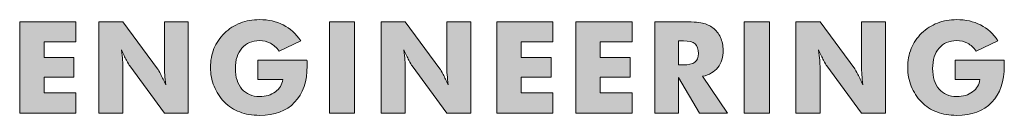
# Model space of a CAD drawing. Header units: millimetres. Extents: x 57 to 230, y 0 to 17.
import ezdxf

# ---------------------------------------------------------------- set-up
doc = ezdxf.new("R2010")
doc.units = ezdxf.units.MM

msp = doc.modelspace()

# ---------------------------------------------------------------- hatches: boundary and pattern name
at = {"true_color": 0xffffff, "transparency": 33554687}
for points in [[(56.71, 0.47), (56.71, 16.61), (66.6, 16.61), (66.6, 13.07), (61, 13.07), (61, 10.27), (66.28, 10.27), (66.28, 6.81), (61, 6.81), (61, 4.09), (66.6, 4.09), (66.6, 0.47)], [(111.28, 0.47), (111.28, 16.61), (115.72, 16.61), (115.72, 0.47)], [(140.76, 0.47), (140.76, 16.61), (150.65, 16.61), (150.65, 13.07), (145.05, 13.07), (145.05, 10.27), (150.33, 10.27), (150.33, 6.81), (145.05, 6.81), (145.05, 4.09), (150.65, 4.09), (150.65, 0.47)], [(154.69, 0.47), (154.69, 16.61), (164.58, 16.61), (164.58, 13.07), (158.98, 13.07), (158.98, 10.27), (164.26, 10.27), (164.26, 6.81), (158.98, 6.81), (158.98, 4.09), (164.58, 4.09), (164.58, 0.47)], [(184.33, 0.47), (184.33, 16.61), (188.78, 16.61), (188.78, 0.47)]]:
    msp.add_hatch(color=7, dxfattribs=at).paths.add_polyline_path(points, flags=0)
h = msp.add_hatch(color=7, dxfattribs=at)
edge = h.paths.add_edge_path(flags=0)
edge.add_spline(control_points=[(70.64, 0.47), (70.64, 0.47), (70.64, 16.61), (70.64, 16.61), (70.64, 16.61), (74.89, 16.61), (74.89, 16.61), (74.89, 16.61), (80.98, 8.31), (80.98, 8.31), (81.1, 8.14), (81.29, 7.8), (81.56, 7.29), (81.83, 6.78), (82.13, 6.17), (82.45, 5.47), (82.36, 6.14), (82.3, 6.73), (82.26, 7.25), (82.22, 7.78), (82.2, 8.24), (82.2, 8.64), (82.2, 8.64), (82.2, 16.61), (82.2, 16.61), (82.2, 16.61), (86.42, 16.61), (86.42, 16.61), (86.42, 16.61), (86.42, 0.47), (86.42, 0.47), (86.42, 0.47), (82.2, 0.47), (82.2, 0.47), (82.2, 0.47), (76.1, 8.81), (76.1, 8.81), (75.97, 8.98), (75.78, 9.32), (75.51, 9.83), (75.24, 10.34), (74.95, 10.94), (74.63, 11.63), (74.72, 10.95), (74.79, 10.36), (74.83, 9.83), (74.87, 9.31), (74.89, 8.85), (74.89, 8.44), (74.89, 8.44), (74.89, 0.47), (74.89, 0.47), (74.89, 0.47), (70.64, 0.47), (70.64, 0.47)], knot_values=[0, 0, 0, 0, 1, 1, 1, 2, 2, 2, 3, 3, 3, 4, 4, 4, 5, 5, 5, 6, 6, 6, 7, 7, 7, 8, 8, 8, 9, 9, 9, 10, 10, 10, 11, 11, 11, 12, 12, 12, 13, 13, 13, 14, 14, 14, 15, 15, 15, 16, 16, 16, 17, 17, 17, 18, 18, 18, 18], degree=3, periodic=1)
h = msp.add_hatch(color=7, dxfattribs=at)
edge = h.paths.add_edge_path(flags=0)
edge.add_spline(control_points=[(98.68, 6.42), (98.68, 6.42), (98.68, 9.8), (98.68, 9.8), (98.68, 9.8), (107.32, 9.8), (107.32, 9.8), (107.33, 9.69), (107.34, 9.57), (107.34, 9.44), (107.34, 9.3), (107.35, 9.11), (107.35, 8.85), (107.35, 6.07), (106.61, 3.92), (105.15, 2.39), (103.68, 0.85), (101.62, 0.09), (98.96, 0.09), (97.65, 0.09), (96.49, 0.28), (95.47, 0.68), (94.45, 1.07), (93.54, 1.67), (92.74, 2.48), (91.97, 3.25), (91.38, 4.17), (90.96, 5.22), (90.54, 6.27), (90.32, 7.38), (90.32, 8.53), (90.32, 9.74), (90.53, 10.85), (90.94, 11.86), (91.35, 12.87), (91.97, 13.78), (92.78, 14.59), (93.59, 15.37), (94.52, 15.97), (95.57, 16.37), (96.61, 16.78), (97.74, 16.98), (98.96, 16.98), (100.54, 16.98), (101.94, 16.67), (103.15, 16.04), (104.37, 15.42), (105.39, 14.49), (106.22, 13.25), (106.22, 13.25), (102.41, 11.42), (102.41, 11.42), (101.95, 12.05), (101.44, 12.51), (100.87, 12.82), (100.3, 13.12), (99.66, 13.27), (98.96, 13.27), (97.64, 13.27), (96.6, 12.83), (95.85, 11.96), (95.09, 11.08), (94.71, 9.88), (94.71, 8.36), (94.71, 6.82), (95.09, 5.61), (95.85, 4.73), (96.6, 3.85), (97.64, 3.41), (98.96, 3.41), (100.07, 3.41), (101.01, 3.68), (101.75, 4.23), (102.5, 4.78), (102.93, 5.5), (103.06, 6.42), (103.06, 6.42), (98.68, 6.42), (98.68, 6.42)], knot_values=[0, 0, 0, 0, 1, 1, 1, 2, 2, 2, 3, 3, 3, 4, 4, 4, 5, 5, 5, 6, 6, 6, 7, 7, 7, 8, 8, 8, 9, 9, 9, 10, 10, 10, 11, 11, 11, 12, 12, 12, 13, 13, 13, 14, 14, 14, 15, 15, 15, 16, 16, 16, 17, 17, 17, 18, 18, 18, 19, 19, 19, 20, 20, 20, 21, 21, 21, 22, 22, 22, 23, 23, 23, 24, 24, 24, 25, 25, 25, 26, 26, 26, 26], degree=3, periodic=1)
h = msp.add_hatch(color=7, dxfattribs=at)
edge = h.paths.add_edge_path(flags=0)
edge.add_spline(control_points=[(120.4, 0.47), (120.4, 0.47), (120.4, 16.61), (120.4, 16.61), (120.4, 16.61), (124.64, 16.61), (124.64, 16.61), (124.64, 16.61), (130.74, 8.31), (130.74, 8.31), (130.86, 8.14), (131.05, 7.8), (131.32, 7.29), (131.58, 6.78), (131.88, 6.17), (132.2, 5.47), (132.12, 6.14), (132.05, 6.73), (132.01, 7.25), (131.97, 7.78), (131.95, 8.24), (131.95, 8.64), (131.95, 8.64), (131.95, 16.61), (131.95, 16.61), (131.95, 16.61), (136.17, 16.61), (136.17, 16.61), (136.17, 16.61), (136.17, 0.47), (136.17, 0.47), (136.17, 0.47), (131.95, 0.47), (131.95, 0.47), (131.95, 0.47), (125.85, 8.81), (125.85, 8.81), (125.73, 8.98), (125.53, 9.32), (125.26, 9.83), (125, 10.34), (124.7, 10.94), (124.39, 11.63), (124.48, 10.95), (124.54, 10.36), (124.58, 9.83), (124.62, 9.31), (124.64, 8.85), (124.64, 8.44), (124.64, 8.44), (124.64, 0.47), (124.64, 0.47), (124.64, 0.47), (120.4, 0.47), (120.4, 0.47)], knot_values=[0, 0, 0, 0, 1, 1, 1, 2, 2, 2, 3, 3, 3, 4, 4, 4, 5, 5, 5, 6, 6, 6, 7, 7, 7, 8, 8, 8, 9, 9, 9, 10, 10, 10, 11, 11, 11, 12, 12, 12, 13, 13, 13, 14, 14, 14, 15, 15, 15, 16, 16, 16, 17, 17, 17, 18, 18, 18, 18], degree=3, periodic=1)
h = msp.add_hatch(color=7, dxfattribs=at)
edge = h.paths.add_edge_path(flags=0)
edge.add_spline(control_points=[(168.62, 0.47), (168.62, 0.47), (168.62, 16.61), (168.62, 16.61), (168.62, 16.61), (173.22, 16.61), (173.22, 16.61), (175.02, 16.61), (176.27, 16.53), (176.98, 16.37), (177.69, 16.2), (178.3, 15.92), (178.82, 15.53), (179.4, 15.09), (179.84, 14.53), (180.16, 13.85), (180.47, 13.16), (180.62, 12.41), (180.62, 11.59), (180.62, 10.34), (180.32, 9.32), (179.7, 8.54), (179.09, 7.76), (178.2, 7.24), (177.02, 6.98), (177.02, 6.98), (181.42, 0.47), (181.42, 0.47), (181.42, 0.47), (176.45, 0.47), (176.45, 0.47), (176.45, 0.47), (172.74, 6.79), (172.74, 6.79), (172.74, 6.79), (172.74, 0.47), (172.74, 0.47), (172.74, 0.47), (168.62, 0.47), (168.62, 0.47)], knot_values=[0, 0, 0, 0, 1, 1, 1, 2, 2, 2, 3, 3, 3, 4, 4, 4, 5, 5, 5, 6, 6, 6, 7, 7, 7, 8, 8, 8, 9, 9, 9, 10, 10, 10, 11, 11, 11, 12, 12, 12, 13, 13, 13, 13], degree=3, periodic=1)
edge = h.paths.add_edge_path(flags=0)
edge.add_spline(control_points=[(172.74, 8.98), (172.74, 8.98), (173.56, 8.98), (173.56, 8.98), (174.51, 8.98), (175.2, 9.15), (175.64, 9.47), (176.07, 9.79), (176.29, 10.3), (176.29, 10.99), (176.29, 11.8), (176.09, 12.37), (175.68, 12.72), (175.27, 13.06), (174.59, 13.23), (173.62, 13.23), (173.62, 13.23), (172.74, 13.23), (172.74, 13.23), (172.74, 13.23), (172.74, 8.98), (172.74, 8.98)], knot_values=[0, 0, 0, 0, 1, 1, 1, 2, 2, 2, 3, 3, 3, 4, 4, 4, 5, 5, 5, 6, 6, 6, 7, 7, 7, 7], degree=3, periodic=1)
h = msp.add_hatch(color=7, dxfattribs=at)
edge = h.paths.add_edge_path(flags=0)
edge.add_spline(control_points=[(193.45, 0.47), (193.45, 0.47), (193.45, 16.61), (193.45, 16.61), (193.45, 16.61), (197.7, 16.61), (197.7, 16.61), (197.7, 16.61), (203.8, 8.31), (203.8, 8.31), (203.91, 8.14), (204.11, 7.8), (204.37, 7.29), (204.64, 6.78), (204.94, 6.17), (205.26, 5.47), (205.17, 6.14), (205.11, 6.73), (205.07, 7.25), (205.03, 7.78), (205.01, 8.24), (205.01, 8.64), (205.01, 8.64), (205.01, 16.61), (205.01, 16.61), (205.01, 16.61), (209.23, 16.61), (209.23, 16.61), (209.23, 16.61), (209.23, 0.47), (209.23, 0.47), (209.23, 0.47), (205.01, 0.47), (205.01, 0.47), (205.01, 0.47), (198.91, 8.81), (198.91, 8.81), (198.79, 8.98), (198.59, 9.32), (198.32, 9.83), (198.05, 10.34), (197.76, 10.94), (197.45, 11.63), (197.53, 10.95), (197.6, 10.36), (197.64, 9.83), (197.68, 9.31), (197.7, 8.85), (197.7, 8.44), (197.7, 8.44), (197.7, 0.47), (197.7, 0.47), (197.7, 0.47), (193.45, 0.47), (193.45, 0.47)], knot_values=[0, 0, 0, 0, 1, 1, 1, 2, 2, 2, 3, 3, 3, 4, 4, 4, 5, 5, 5, 6, 6, 6, 7, 7, 7, 8, 8, 8, 9, 9, 9, 10, 10, 10, 11, 11, 11, 12, 12, 12, 13, 13, 13, 14, 14, 14, 15, 15, 15, 16, 16, 16, 17, 17, 17, 18, 18, 18, 18], degree=3, periodic=1)
h = msp.add_hatch(color=7, dxfattribs=at)
edge = h.paths.add_edge_path(flags=0)
edge.add_spline(control_points=[(221.49, 6.42), (221.49, 6.42), (221.49, 9.8), (221.49, 9.8), (221.49, 9.8), (230.14, 9.8), (230.14, 9.8), (230.14, 9.69), (230.15, 9.57), (230.15, 9.44), (230.16, 9.3), (230.16, 9.11), (230.16, 8.85), (230.16, 6.07), (229.43, 3.92), (227.96, 2.39), (226.49, 0.85), (224.43, 0.09), (221.77, 0.09), (220.46, 0.09), (219.3, 0.28), (218.28, 0.68), (217.26, 1.07), (216.35, 1.67), (215.55, 2.48), (214.79, 3.25), (214.19, 4.17), (213.77, 5.22), (213.35, 6.27), (213.14, 7.38), (213.14, 8.53), (213.14, 9.74), (213.34, 10.85), (213.75, 11.86), (214.17, 12.87), (214.78, 13.78), (215.6, 14.59), (216.4, 15.37), (217.33, 15.97), (218.38, 16.37), (219.43, 16.78), (220.56, 16.98), (221.77, 16.98), (223.35, 16.98), (224.75, 16.67), (225.96, 16.04), (227.18, 15.42), (228.2, 14.49), (229.03, 13.25), (229.03, 13.25), (225.22, 11.42), (225.22, 11.42), (224.76, 12.05), (224.25, 12.51), (223.68, 12.82), (223.11, 13.12), (222.48, 13.27), (221.77, 13.27), (220.45, 13.27), (219.42, 12.83), (218.66, 11.96), (217.9, 11.08), (217.53, 9.88), (217.53, 8.36), (217.53, 6.82), (217.9, 5.61), (218.66, 4.73), (219.42, 3.85), (220.45, 3.41), (221.77, 3.41), (222.89, 3.41), (223.82, 3.68), (224.56, 4.23), (225.31, 4.78), (225.75, 5.5), (225.87, 6.42), (225.87, 6.42), (221.49, 6.42), (221.49, 6.42)], knot_values=[0, 0, 0, 0, 1, 1, 1, 2, 2, 2, 3, 3, 3, 4, 4, 4, 5, 5, 5, 6, 6, 6, 7, 7, 7, 8, 8, 8, 9, 9, 9, 10, 10, 10, 11, 11, 11, 12, 12, 12, 13, 13, 13, 14, 14, 14, 15, 15, 15, 16, 16, 16, 17, 17, 17, 18, 18, 18, 19, 19, 19, 20, 20, 20, 21, 21, 21, 22, 22, 22, 23, 23, 23, 24, 24, 24, 25, 25, 25, 26, 26, 26, 26], degree=3, periodic=1)

# ---------------------------------------------------------------- linework, layer by layer
at = {"color": 18, "linetype": 'Continuous', "lineweight": 18, "true_color": 0x000000}
for points in [[(56.71, 0.47), (56.71, 16.61), (66.6, 16.61), (66.6, 13.07), (61, 13.07), (61, 10.27), (66.28, 10.27), (66.28, 6.81), (61, 6.81), (61, 4.09), (66.6, 4.09), (66.6, 0.47), (56.71, 0.47)], [(111.28, 0.47), (111.28, 16.61), (115.72, 16.61), (115.72, 0.47), (111.28, 0.47)], [(140.76, 0.47), (140.76, 16.61), (150.65, 16.61), (150.65, 13.07), (145.05, 13.07), (145.05, 10.27), (150.33, 10.27), (150.33, 6.81), (145.05, 6.81), (145.05, 4.09), (150.65, 4.09), (150.65, 0.47), (140.76, 0.47)], [(154.69, 0.47), (154.69, 16.61), (164.58, 16.61), (164.58, 13.07), (158.98, 13.07), (158.98, 10.27), (164.26, 10.27), (164.26, 6.81), (158.98, 6.81), (158.98, 4.09), (164.58, 4.09), (164.58, 0.47), (154.69, 0.47)], [(184.33, 0.47), (184.33, 16.61), (188.78, 16.61), (188.78, 0.47), (184.33, 0.47)]]:
    msp.add_lwpolyline(points, close=True, dxfattribs=at)
for points, knots in [([(70.64, 0.47), (70.64, 0.47), (70.64, 16.61), (70.64, 16.61), (70.64, 16.61), (74.89, 16.61), (74.89, 16.61), (74.89, 16.61), (80.98, 8.31), (80.98, 8.31), (81.1, 8.14), (81.29, 7.8), (81.56, 7.29), (81.83, 6.78), (82.13, 6.17), (82.45, 5.47), (82.36, 6.14), (82.3, 6.73), (82.26, 7.25), (82.22, 7.78), (82.2, 8.24), (82.2, 8.64), (82.2, 8.64), (82.2, 16.61), (82.2, 16.61), (82.2, 16.61), (86.42, 16.61), (86.42, 16.61), (86.42, 16.61), (86.42, 0.47), (86.42, 0.47), (86.42, 0.47), (82.2, 0.47), (82.2, 0.47), (82.2, 0.47), (76.1, 8.81), (76.1, 8.81), (75.97, 8.98), (75.78, 9.32), (75.51, 9.83), (75.24, 10.34), (74.95, 10.94), (74.63, 11.63), (74.72, 10.95), (74.79, 10.36), (74.83, 9.83), (74.87, 9.31), (74.89, 8.85), (74.89, 8.44), (74.89, 8.44), (74.89, 0.47), (74.89, 0.47), (74.89, 0.47), (70.64, 0.47), (70.64, 0.47)], [0, 0, 0, 0, 1, 1, 1, 2, 2, 2, 3, 3, 3, 4, 4, 4, 5, 5, 5, 6, 6, 6, 7, 7, 7, 8, 8, 8, 9, 9, 9, 10, 10, 10, 11, 11, 11, 12, 12, 12, 13, 13, 13, 14, 14, 14, 15, 15, 15, 16, 16, 16, 17, 17, 17, 18, 18, 18, 18]), ([(98.68, 6.42), (98.68, 6.42), (98.68, 9.8), (98.68, 9.8), (98.68, 9.8), (107.32, 9.8), (107.32, 9.8), (107.33, 9.69), (107.34, 9.57), (107.34, 9.44), (107.34, 9.3), (107.35, 9.11), (107.35, 8.85), (107.35, 6.07), (106.61, 3.92), (105.15, 2.39), (103.68, 0.85), (101.62, 0.09), (98.96, 0.09), (97.65, 0.09), (96.49, 0.28), (95.47, 0.68), (94.45, 1.07), (93.54, 1.67), (92.74, 2.48), (91.97, 3.25), (91.38, 4.17), (90.96, 5.22), (90.54, 6.27), (90.32, 7.38), (90.32, 8.53), (90.32, 9.74), (90.53, 10.85), (90.94, 11.86), (91.35, 12.87), (91.97, 13.78), (92.78, 14.59), (93.59, 15.37), (94.52, 15.97), (95.57, 16.37), (96.61, 16.78), (97.74, 16.98), (98.96, 16.98), (100.54, 16.98), (101.94, 16.67), (103.15, 16.04), (104.37, 15.42), (105.39, 14.49), (106.22, 13.25), (106.22, 13.25), (102.41, 11.42), (102.41, 11.42), (101.95, 12.05), (101.44, 12.51), (100.87, 12.82), (100.3, 13.12), (99.66, 13.27), (98.96, 13.27), (97.64, 13.27), (96.6, 12.83), (95.85, 11.96), (95.09, 11.08), (94.71, 9.88), (94.71, 8.36), (94.71, 6.82), (95.09, 5.61), (95.85, 4.73), (96.6, 3.85), (97.64, 3.41), (98.96, 3.41), (100.07, 3.41), (101.01, 3.68), (101.75, 4.23), (102.5, 4.78), (102.93, 5.5), (103.06, 6.42), (103.06, 6.42), (98.68, 6.42), (98.68, 6.42)], [0, 0, 0, 0, 1, 1, 1, 2, 2, 2, 3, 3, 3, 4, 4, 4, 5, 5, 5, 6, 6, 6, 7, 7, 7, 8, 8, 8, 9, 9, 9, 10, 10, 10, 11, 11, 11, 12, 12, 12, 13, 13, 13, 14, 14, 14, 15, 15, 15, 16, 16, 16, 17, 17, 17, 18, 18, 18, 19, 19, 19, 20, 20, 20, 21, 21, 21, 22, 22, 22, 23, 23, 23, 24, 24, 24, 25, 25, 25, 26, 26, 26, 26]), ([(120.4, 0.47), (120.4, 0.47), (120.4, 16.61), (120.4, 16.61), (120.4, 16.61), (124.64, 16.61), (124.64, 16.61), (124.64, 16.61), (130.74, 8.31), (130.74, 8.31), (130.86, 8.14), (131.05, 7.8), (131.32, 7.29), (131.58, 6.78), (131.88, 6.17), (132.2, 5.47), (132.12, 6.14), (132.05, 6.73), (132.01, 7.25), (131.97, 7.78), (131.95, 8.24), (131.95, 8.64), (131.95, 8.64), (131.95, 16.61), (131.95, 16.61), (131.95, 16.61), (136.17, 16.61), (136.17, 16.61), (136.17, 16.61), (136.17, 0.47), (136.17, 0.47), (136.17, 0.47), (131.95, 0.47), (131.95, 0.47), (131.95, 0.47), (125.85, 8.81), (125.85, 8.81), (125.73, 8.98), (125.53, 9.32), (125.26, 9.83), (125, 10.34), (124.7, 10.94), (124.39, 11.63), (124.48, 10.95), (124.54, 10.36), (124.58, 9.83), (124.62, 9.31), (124.64, 8.85), (124.64, 8.44), (124.64, 8.44), (124.64, 0.47), (124.64, 0.47), (124.64, 0.47), (120.4, 0.47), (120.4, 0.47)], [0, 0, 0, 0, 1, 1, 1, 2, 2, 2, 3, 3, 3, 4, 4, 4, 5, 5, 5, 6, 6, 6, 7, 7, 7, 8, 8, 8, 9, 9, 9, 10, 10, 10, 11, 11, 11, 12, 12, 12, 13, 13, 13, 14, 14, 14, 15, 15, 15, 16, 16, 16, 17, 17, 17, 18, 18, 18, 18]), ([(168.62, 0.47), (168.62, 0.47), (168.62, 16.61), (168.62, 16.61), (168.62, 16.61), (173.22, 16.61), (173.22, 16.61), (175.02, 16.61), (176.27, 16.53), (176.98, 16.37), (177.69, 16.2), (178.3, 15.92), (178.82, 15.53), (179.4, 15.09), (179.84, 14.53), (180.16, 13.85), (180.47, 13.16), (180.62, 12.41), (180.62, 11.59), (180.62, 10.34), (180.32, 9.32), (179.7, 8.54), (179.09, 7.76), (178.2, 7.24), (177.02, 6.98), (177.02, 6.98), (181.42, 0.47), (181.42, 0.47), (181.42, 0.47), (176.45, 0.47), (176.45, 0.47), (176.45, 0.47), (172.74, 6.79), (172.74, 6.79), (172.74, 6.79), (172.74, 0.47), (172.74, 0.47), (172.74, 0.47), (168.62, 0.47), (168.62, 0.47)], [0, 0, 0, 0, 1, 1, 1, 2, 2, 2, 3, 3, 3, 4, 4, 4, 5, 5, 5, 6, 6, 6, 7, 7, 7, 8, 8, 8, 9, 9, 9, 10, 10, 10, 11, 11, 11, 12, 12, 12, 13, 13, 13, 13]), ([(193.45, 0.47), (193.45, 0.47), (193.45, 16.61), (193.45, 16.61), (193.45, 16.61), (197.7, 16.61), (197.7, 16.61), (197.7, 16.61), (203.8, 8.31), (203.8, 8.31), (203.91, 8.14), (204.11, 7.8), (204.37, 7.29), (204.64, 6.78), (204.94, 6.17), (205.26, 5.47), (205.17, 6.14), (205.11, 6.73), (205.07, 7.25), (205.03, 7.78), (205.01, 8.24), (205.01, 8.64), (205.01, 8.64), (205.01, 16.61), (205.01, 16.61), (205.01, 16.61), (209.23, 16.61), (209.23, 16.61), (209.23, 16.61), (209.23, 0.47), (209.23, 0.47), (209.23, 0.47), (205.01, 0.47), (205.01, 0.47), (205.01, 0.47), (198.91, 8.81), (198.91, 8.81), (198.79, 8.98), (198.59, 9.32), (198.32, 9.83), (198.05, 10.34), (197.76, 10.94), (197.45, 11.63), (197.53, 10.95), (197.6, 10.36), (197.64, 9.83), (197.68, 9.31), (197.7, 8.85), (197.7, 8.44), (197.7, 8.44), (197.7, 0.47), (197.7, 0.47), (197.7, 0.47), (193.45, 0.47), (193.45, 0.47)], [0, 0, 0, 0, 1, 1, 1, 2, 2, 2, 3, 3, 3, 4, 4, 4, 5, 5, 5, 6, 6, 6, 7, 7, 7, 8, 8, 8, 9, 9, 9, 10, 10, 10, 11, 11, 11, 12, 12, 12, 13, 13, 13, 14, 14, 14, 15, 15, 15, 16, 16, 16, 17, 17, 17, 18, 18, 18, 18]), ([(221.49, 6.42), (221.49, 6.42), (221.49, 9.8), (221.49, 9.8), (221.49, 9.8), (230.14, 9.8), (230.14, 9.8), (230.14, 9.69), (230.15, 9.57), (230.15, 9.44), (230.16, 9.3), (230.16, 9.11), (230.16, 8.85), (230.16, 6.07), (229.43, 3.92), (227.96, 2.39), (226.49, 0.85), (224.43, 0.09), (221.77, 0.09), (220.46, 0.09), (219.3, 0.28), (218.28, 0.68), (217.26, 1.07), (216.35, 1.67), (215.55, 2.48), (214.79, 3.25), (214.19, 4.17), (213.77, 5.22), (213.35, 6.27), (213.14, 7.38), (213.14, 8.53), (213.14, 9.74), (213.34, 10.85), (213.75, 11.86), (214.17, 12.87), (214.78, 13.78), (215.6, 14.59), (216.4, 15.37), (217.33, 15.97), (218.38, 16.37), (219.43, 16.78), (220.56, 16.98), (221.77, 16.98), (223.35, 16.98), (224.75, 16.67), (225.96, 16.04), (227.18, 15.42), (228.2, 14.49), (229.03, 13.25), (229.03, 13.25), (225.22, 11.42), (225.22, 11.42), (224.76, 12.05), (224.25, 12.51), (223.68, 12.82), (223.11, 13.12), (222.48, 13.27), (221.77, 13.27), (220.45, 13.27), (219.42, 12.83), (218.66, 11.96), (217.9, 11.08), (217.53, 9.88), (217.53, 8.36), (217.53, 6.82), (217.9, 5.61), (218.66, 4.73), (219.42, 3.85), (220.45, 3.41), (221.77, 3.41), (222.89, 3.41), (223.82, 3.68), (224.56, 4.23), (225.31, 4.78), (225.75, 5.5), (225.87, 6.42), (225.87, 6.42), (221.49, 6.42), (221.49, 6.42)], [0, 0, 0, 0, 1, 1, 1, 2, 2, 2, 3, 3, 3, 4, 4, 4, 5, 5, 5, 6, 6, 6, 7, 7, 7, 8, 8, 8, 9, 9, 9, 10, 10, 10, 11, 11, 11, 12, 12, 12, 13, 13, 13, 14, 14, 14, 15, 15, 15, 16, 16, 16, 17, 17, 17, 18, 18, 18, 19, 19, 19, 20, 20, 20, 21, 21, 21, 22, 22, 22, 23, 23, 23, 24, 24, 24, 25, 25, 25, 26, 26, 26, 26]), ([(172.74, 8.98), (172.74, 8.98), (173.56, 8.98), (173.56, 8.98), (174.51, 8.98), (175.2, 9.15), (175.64, 9.47), (176.07, 9.79), (176.29, 10.3), (176.29, 10.99), (176.29, 11.8), (176.09, 12.37), (175.68, 12.72), (175.27, 13.06), (174.59, 13.23), (173.62, 13.23), (173.62, 13.23), (172.74, 13.23), (172.74, 13.23), (172.74, 13.23), (172.74, 8.98), (172.74, 8.98)], [0, 0, 0, 0, 1, 1, 1, 2, 2, 2, 3, 3, 3, 4, 4, 4, 5, 5, 5, 6, 6, 6, 7, 7, 7, 7])]:
    msp.add_open_spline(points, degree=3, knots=knots, dxfattribs=at)

doc.saveas('drawing.dxf')
